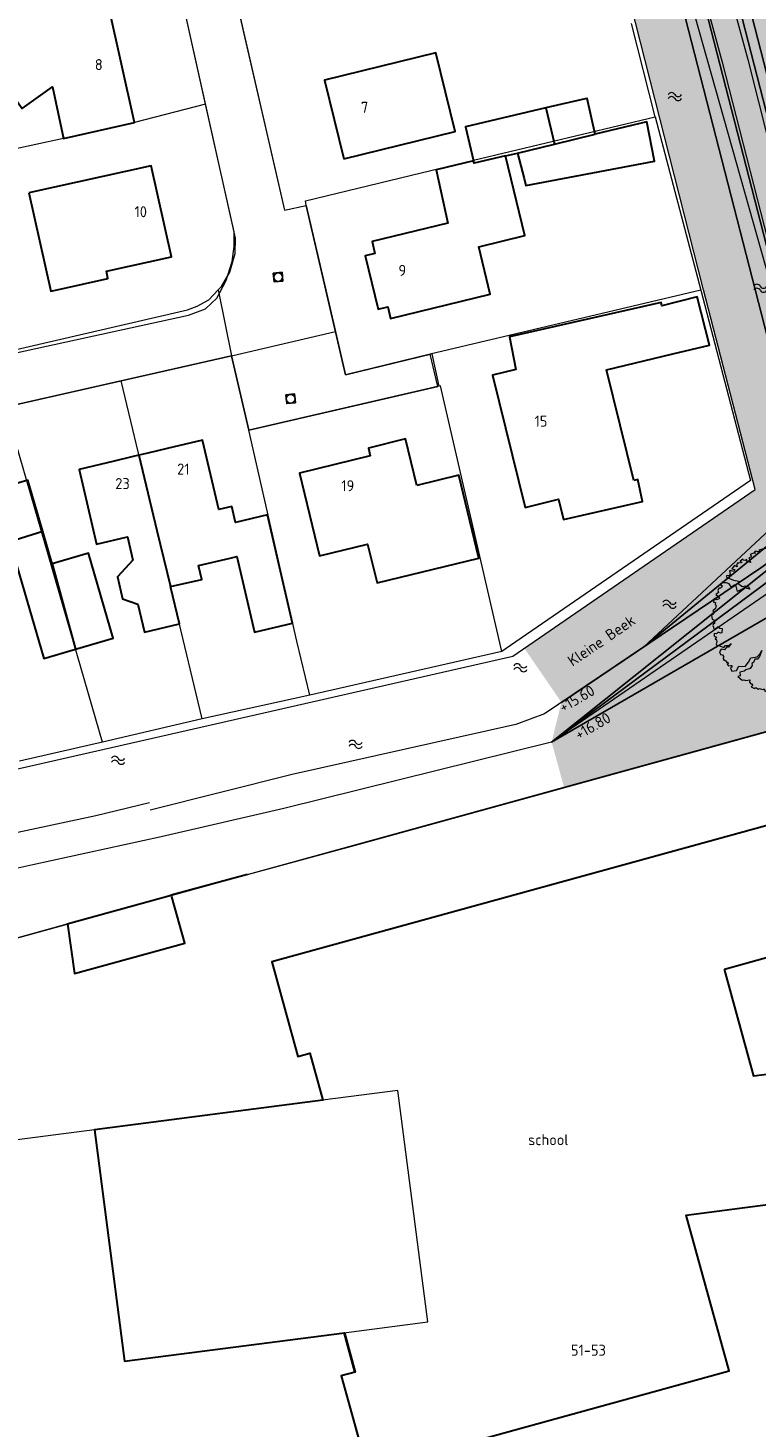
# Model space of a CAD drawing. Header units: metres. Extents: x 174282 to 175177, y 462028 to 462851.
# Tile 16 of 256: x 174415 to 174481, y 462397 to 462524. Entities that reach past the tile are written whole.
import ezdxf
from ezdxf.enums import TextEntityAlignment as Align

# ---------------------------------------------------------------- set-up
doc = ezdxf.new("R2010")
doc.units = ezdxf.units.M
for name, color, linetype, lineweight in [('B-ME-GR-BOOM-S', 8, 'Continuous', 20), ('B-ME-IE-TERREINAFSCHEIDING_KUNSTMATIG_HEKWERK-G', 8, 'IE-TERREINAFSCHEIDING-KUNSTMATIG', 20), ('B-ME-OG-BEBOUWING_BIJGEBOUW-G', 8, 'Continuous', 30), ('B-ME-WH-WATERGANG_SLOOT_BODEM-G', 8, 'Continuous', 20), ('B-ME-WH-WATERGANG_SLOOT_INSTEEK-G', 8, 'Continuous', 20), ('B-WE-OG-BEBOUWING-G', 8, 'Continuous', 30), ('B-WE-OG-BEBOUWING_HUISNUMMER-T20', 8, 'Continuous', 20), ('B-WE-OG-TERREINAFSCHEIDING-G', 8, 'IE-TERREINAFSCHEIDING-KUNSTMATIG-DICHT', 20), ('B-WE-OG-WEG_VERHARD_OPEN -G', 8, 'Continuous', 20), ('B-WE-RI-VWA_RIOOLPUT_INSPECTIEPUT-S', 8, 'Continuous', 20), ('B-WE-WH-T20', 8, 'Continuous', 20), ('B-WE-WH-WATER-S', 252, 'Continuous', 20), ('B-WE-WH-WATERGANG_SLOOT_BODEM-G', 8, 'Continuous', 20), ('B-XX-KG-GRENS_PERCEEL-G', 213, 'Continuous', 20), ('N-WE-AL-WERKGRENS-G', 173, 'AL-WERKGRENS', 20), ('N-WE-GW-NAP-T20', 90, 'Continuous', 25), ('N-WE-WH-RETENTIE_WADI_INSTEEK-G', 7, 'Continuous', 25), ('N-WE-WH-RETENTIE_WADI_TALUD-V', 93, 'Continuous', 18), ('N-WE-WH-WATERGANG_BODEM-V', 163, 'Continuous', 25)]:
    doc.layers.add(name, color=color, linetype=linetype, lineweight=lineweight)
doc.layers.add('N-WE-GR-GRAS_BERM-NECTAR-ONDER-MAAIMES-V', color=7, linetype='Continuous', lineweight=25, true_color=0xc4ff8a)
doc.styles.add('NLCS-ISO-M500-T20', font='NLCS-ISO.ttf', dxfattribs={"height": 1})
doc.linetypes.add('AL-WERKGRENS', pattern='A,10,[106,Afdeling.shx,S=1,R=0,X=0,Y=0],-2', length=12)
doc.linetypes.add('IE-TERREINAFSCHEIDING-KUNSTMATIG', pattern='A,4,[82,NLCS.SHX,S=0.75,R=90,X=0,Y=0],4,-2', length=10)
doc.linetypes.add('IE-TERREINAFSCHEIDING-KUNSTMATIG-DICHT', pattern='A,8,-1,[82,NLCS.SHX,S=0.75,R=90,X=0,Y=0],-1', length=10)

# ---------------------------------------------------------------- blocks, each defined once
blk = doc.blocks.new('B-SRI-PUT_VWA-SO')
at = {"flags": 128}
blk.add_lwpolyline([(-2, 2), (2, 2), (2, -2), (-2, -2)], close=True, dxfattribs=at)
at = {"lineweight": -3, "flags": 128}
blk.add_lwpolyline([(2, -2), (2, 2), (-2, 2), (-2, -2)], close=True, dxfattribs=at)
at = {"lineweight": -3}
blk.add_circle((0, 0), 2, dxfattribs=at)
blk = doc.blocks.new('boom')
blk.add_lwpolyline([(-0.306, 1.961), (-0.368, 2.058), (-0.435, 2.112), (-0.463, 2.207), (-0.553, 2.308), (-0.621, 2.376), (-0.727, 2.32), (-0.864, 2.305), (-0.973, 2.267), (-0.946, 2.228), (-1.009, 2.216), (-1.034, 2.222), (-1.086, 2.235), (-1.118, 2.198), (-1.085, 2.17), (-1.135, 2.17), (-1.165, 2.165), (-1.249, 2.129), (-1.214, 2.084), (-1.238, 2.046), (-1.295, 2.022), (-1.272, 1.977), (-1.266, 1.907), (-1.229, 1.873), (-1.33, 1.894), (-1.364, 1.911), (-1.358, 1.967), (-1.424, 1.937), (-1.482, 1.941), (-1.494, 1.977), (-1.573, 1.911), (-1.514, 1.868), (-1.571, 1.86), (-1.616, 1.843), (-1.638, 1.866), (-1.702, 1.804), (-1.68, 1.732), (-1.763, 1.769), (-1.851, 1.663), (-1.746, 1.645), (-1.784, 1.578), (-1.855, 1.599), (-1.919, 1.596), (-1.901, 1.476), (-1.89, 1.472), (-1.943, 1.437), (-2.007, 1.451), (-2.028, 1.401), (-1.919, 1.352), (-1.795, 1.296), (-1.625, 1.267), (-1.636, 1.168), (-1.59, 1.14), (-1.505, 1.094), (-1.41, 1.112), (-1.304, 1.077), (-1.262, 1.006), (-1.35, 1.02), (-1.417, 1.059), (-1.474, 1.024), (-1.661, 0.925), (-1.707, 1.101), (-1.753, 1.144), (-1.862, 1.073), (-1.94, 1.179), (-2.021, 1.207), (-2.113, 1.207), (-2.158, 1.234), (-2.208, 1.146), (-2.162, 1.112), (-2.18, 1.055), (-2.212, 1.041), (-2.265, 1.033), (-2.306, 0.96), (-2.286, 0.9), (-2.335, 0.851), (-2.364, 0.826), (-2.236, 0.72), (-2.282, 0.678), (-2.353, 0.66), (-2.42, 0.699), (-2.441, 0.586), (-2.424, 0.579), (-2.374, 0.568), (-2.385, 0.505), (-2.357, 0.473), (-2.374, 0.374), (-2.466, 0.304), (-2.427, 0.237), (-2.438, 0.201), (-2.508, 0.152), (-2.487, 0.025), (-2.448, 0.011), (-2.416, -0.03), (-2.416, -0.106), (-2.443, -0.123), (-2.461, -0.177), (-2.438, -0.234), (-2.434, -0.297), (-2.398, -0.283), (-2.323, -0.243), (-2.296, -0.208), (-2.247, -0.266), (-2.163, -0.274), (-2.171, -0.412), (-2.219, -0.422), (-2.296, -0.394), (-2.347, -0.449), (-2.426, -0.437), (-2.417, -0.522), (-2.345, -0.554), (-2.394, -0.611), (-2.349, -0.64), (-2.333, -0.71), (-2.356, -0.767), (-2.336, -0.825), (-2.272, -0.825), (-2.11, -0.89), (-2.05, -0.829), (-1.946, -0.822), (-1.868, -0.756), (-1.955, -0.876), (-2.026, -0.876), (-2.085, -0.967), (-2.197, -0.946), (-2.251, -1.03), (-2.215, -1.113), (-2.147, -1.127), (-2.12, -1.183), (-2.127, -1.255), (-2.094, -1.306), (-2.061, -1.302), (-2.033, -1.348), (-2.006, -1.374), (-1.983, -1.367), (-1.962, -1.403), (-1.997, -1.424), (-1.953, -1.481), (-1.882, -1.474), (-1.851, -1.476), (-1.845, -1.524), (-1.87, -1.536), (-1.895, -1.555), (-1.843, -1.651), (-1.701, -1.637), (-1.625, -1.496), (-1.42, -1.506), (-1.305, -1.364), (-1.232, -1.225), (-1.027, -1.195), (-0.934, -1.083), (-0.871, -0.99), (-0.948, -1.181), (-1.013, -1.263), (-1.101, -1.266), (-1.142, -1.378), (-1.196, -1.405), (-1.185, -1.473), (-1.253, -1.566), (-1.395, -1.61), (-1.449, -1.652), (-1.586, -1.684), (-1.573, -1.806), (-1.652, -1.831), (-1.513, -1.953), (-1.464, -1.942), (-1.39, -1.959), (-1.264, -1.937), (-1.274, -2.008), (-1.235, -2.069), (-1.186, -2.065), (-1.18, -2.117), (-1.22, -2.165), (-1.117, -2.22), (-1.092, -2.199), (-1.051, -2.2), (-0.996, -2.244), (-0.95, -2.22), (-0.889, -2.242), (-0.82, -2.253), (-0.803, -2.226), (-0.774, -2.286), (-0.778, -2.307), (-0.7, -2.313), (-0.656, -2.253), (-0.548, -2.129), (-0.536, -2.119), (-0.558, -2.244), (-0.597, -2.263), (-0.551, -2.31), (-0.496, -2.403), (-0.445, -2.42), (-0.374, -2.376), (-0.241, -2.488), (-0.139, -2.448), (-0.054, -2.458), (0.079, -2.488), (0.143, -2.414), (0.279, -2.41), (0.36, -2.285), (0.345, -2.174), (0.378, -2.06), (0.398, -1.962), (0.464, -2.078), (0.52, -2.139), (0.537, -2.233), (0.512, -2.34), (0.649, -2.392), (0.966, -2.288), (1, -2.2), (1.182, -2.196), (1.293, -2.127), (1.326, -1.996), (1.392, -2.04), (1.416, -1.957), (1.509, -1.957), (1.632, -1.867), (1.476, -1.669), (1.524, -1.633), (1.587, -1.556), (1.665, -1.591), (1.632, -1.675), (1.776, -1.718), (1.89, -1.594), (1.896, -1.48), (2.008, -1.48), (2.048, -1.413), (2.001, -1.286), (2.093, -1.311), (2.13, -1.261), (2.173, -1.221), (2.115, -1.149), (2.183, -1.097), (2.272, -1.07), (2.24, -0.943), (2.305, -0.92), (2.292, -0.893), (2.081, -0.866), (2.068, -0.739), (1.854, -0.791), (1.745, -0.756), (1.657, -0.644), (1.451, -0.639), (1.737, -0.604), (1.796, -0.689), (1.868, -0.692), (1.928, -0.642), (2.059, -0.701), (2.16, -0.545), (2.316, -0.611), (2.398, -0.567), (2.429, -0.488), (2.404, -0.359), (2.471, -0.297), (2.466, -0.241), (2.431, -0.135), (2.459, -0.065), (2.481, -0.007), (2.426, 0.037), (2.442, 0.142), (2.47, 0.191), (2.459, 0.307), (2.381, 0.305), (2.265, 0.379), (2.183, 0.379), (2.359, 0.432), (2.445, 0.432), (2.431, 0.49), (2.38, 0.684), (2.326, 0.664), (2.275, 0.75), (2.232, 0.785), (2.131, 0.758), (2.255, 0.957), (2.248, 1.027), (2.201, 1.097), (2.107, 1.144), (1.916, 1.078), (1.877, 0.961), (1.83, 0.871), (1.67, 0.887), (1.534, 0.766), (1.698, 0.984), (1.819, 0.988), (1.846, 1.152), (1.901, 1.199), (1.998, 1.222), (2.017, 1.395), (1.921, 1.451), (1.912, 1.565), (1.781, 1.717), (1.703, 1.707), (1.57, 1.761), (1.462, 1.741), (1.394, 1.825), (1.413, 1.903), (1.408, 2.006), (1.348, 2.066), (1.28, 2.106), (1.188, 2.124), (1.164, 2.17), (1.084, 2.192), (1.018, 2.25), (0.943, 2.259), (0.878, 2.242), (0.903, 2.124), (0.864, 2.085), (0.746, 2.021), (0.662, 2.06), (0.684, 2.248), (0.437, 2.192), (0.495, 2.286), (0.471, 2.423), (0.319, 2.457), (0.279, 2.413), (0.157, 2.413), (0.083, 2.462), (0.029, 2.418), (-0.057, 2.455), (-0.162, 2.452), (-0.386, 2.425), (-0.359, 2.258), (-0.299, 2.118), (-0.306, 1.961)])
blk.add_circle((0, 0), 0.12)
blk = doc.blocks.new('water')
at = {"linetype": 'Continuous'}
for centre, radius, start, end in [((0.3, -0.16), 0.34, 28.1378, 151.8316), ((0.9, 0.15), 0.335, 206.4586, 333.511), ((0.3, -0.52), 0.34, 28.1378, 151.8317), ((0.9, -0.21), 0.335, 206.4585, 333.511)]:
    blk.add_arc(centre, radius, start, end, dxfattribs=at)

msp = doc.modelspace()

# ---------------------------------------------------------------- hatches: boundary and pattern name
at = {"layer": 'N-WE-GR-GRAS_BERM-NECTAR-ONDER-MAAIMES-V'}
h = msp.add_hatch(color=256, dxfattribs=at)
h.dxf.hatch_style = 1
edge = h.paths.add_edge_path()
edge.add_line((174451.55, 462593.51), (174452.38, 462593.51))
edge.add_line((174452.38, 462593.51), (174451.87, 462595.45))
edge.add_arc((174453.13, 462595.78), 1.3, 14.5186, 194.5186, ccw=False)
edge.add_line((174454.39, 462596.1), (174454.92, 462594.07))
edge.add_line((174454.92, 462594.07), (174462.56, 462587.97))
edge.add_arc((174468.8, 462595.79), 10, 231.4208, 265.2385)
edge.add_line((174467.97, 462585.82), (174470.45, 462585.62))
edge.add_arc((174469.7, 462576.65), 9, 3.0891, 85.2385, ccw=False)
edge.add_line((174478.69, 462577.13), (174479.2, 462567.7))
edge.add_arc((174491.49, 462568.36), 12.31, 183.0891, 234.1526)
edge.add_arc((174469.64, 462538.12), 25, 41.671, 54.1526, ccw=False)
edge.add_line((174488.31, 462554.74), (174491.8, 462550.83))
edge.add_arc((174484.33, 462544.18), 10, 0.1117, 41.671, ccw=False)
edge.add_line((174494.33, 462544.2), (174494.35, 462531.59))
edge.add_arc((174514.35, 462531.63), 20, 180.1117, 200.128)
edge.add_line((174495.57, 462524.75), (174496.79, 462521.43))
edge.add_arc((174478.01, 462514.55), 20, -7.256, 20.128, ccw=False)
edge.add_arc((174517.69, 462509.49), 20, 172.744, 195.337)
edge.add_arc((174472.37, 462497.06), 27, -57.6979, 15.337, ccw=False)
edge.add_line((174486.79, 462474.24), (174462.55, 462458.91))
edge.add_line((174462.55, 462458.91), (174463.69, 462454.78))
edge.add_line((174463.69, 462454.78), (174484.63, 462460.55))
edge.add_line((174484.63, 462460.55), (174500.76, 462465.03))
edge.add_line((174500.76, 462465.03), (174499.84, 462468.37))
edge.add_arc((174514.95, 462472.53), 15.67, 131.7648, 195.4004, ccw=False)
edge.add_line((174504.51, 462484.22), (174501.32, 462543.87))
edge.add_line((174501.32, 462543.87), (174476.27, 462595.3))
edge.add_arc((174468.5, 462614.46), 20.67, 224.819, 292.0614, ccw=False)
edge.add_arc((174444.69, 462590.8), 12.9, 44.819, 70.3154)
edge.add_line((174449.04, 462602.95), (174451.55, 462593.51))
at = {"layer": 'N-WE-WH-RETENTIE_WADI_TALUD-V'}
h = msp.add_hatch(color=256, dxfattribs=at)
h.dxf.hatch_style = 1
edge = h.paths.add_edge_path()
edge.add_arc((174470.37, 462491.31), 20, -56.0069, 14.4224, ccw=False)
edge.add_line((174481.55, 462474.73), (174463.44, 462462.52))
edge.add_line((174463.44, 462462.52), (174462.55, 462458.91))
edge.add_line((174462.55, 462458.91), (174486.79, 462474.24))
edge.add_arc((174472.37, 462497.06), 27, 302.3021, 375.337)
edge.add_arc((174517.69, 462509.49), 20, 172.744, 195.337, ccw=False)
edge.add_arc((174478.01, 462514.55), 20, 352.744, 380.128)
edge.add_line((174496.79, 462521.43), (174495.57, 462524.75))
edge.add_arc((174514.35, 462531.63), 20, 180.1117, 200.128, ccw=False)
edge.add_line((174494.35, 462531.59), (174494.33, 462544.2))
edge.add_arc((174484.33, 462544.18), 10, 0.1117, 41.671)
edge.add_line((174491.8, 462550.83), (174488.31, 462554.74))
edge.add_arc((174469.64, 462538.12), 25, 41.671, 54.1526)
edge.add_arc((174491.49, 462568.36), 12.31, 183.0891, 234.1526, ccw=False)
edge.add_line((174479.2, 462567.7), (174478.69, 462577.13))
edge.add_arc((174469.7, 462576.65), 9, 3.0891, 85.2385)
edge.add_line((174470.45, 462585.62), (174467.97, 462585.82))
edge.add_arc((174468.8, 462595.79), 10, 231.4208, 265.2385, ccw=False)
edge.add_line((174462.56, 462587.97), (174454.92, 462594.07))
edge.add_line((174454.92, 462594.07), (174453.9, 462593.8))
edge.add_line((174453.9, 462593.8), (174454.14, 462593.23))
edge.add_arc((174461.05, 462596.15), 7.5, 202.8383, 207.0586)
edge.add_line((174454.37, 462592.73), (174456.69, 462589.74))
edge.add_arc((174470.12, 462600.16), 17, 217.8003, 236.254)
edge.add_line((174460.68, 462586.03), (174462.5, 462584.81))
edge.add_arc((174453.06, 462570.67), 17, 14.4224, 56.254, ccw=False)
edge.add_line((174469.52, 462574.91), (174467.07, 462584.45))
edge.add_arc((174459.03, 462569.47), 17, 28.154, 61.7893, ccw=False)
edge.add_line((174474.02, 462577.49), (174496.14, 462491.5))
edge.add_arc((174482.34, 462493.84), 14, 318.7387, 350.3591, ccw=False)
edge.add_line((174492.86, 462484.61), (174492.77, 462484.51))
edge.add_line((174492.77, 462484.51), (174489.74, 462496.29))
at = {"layer": 'N-WE-WH-WATERGANG_BODEM-V'}
h = msp.add_hatch(color=256, dxfattribs=at)
h.dxf.hatch_style = 1
edge = h.paths.add_edge_path()
edge.add_line((174452.39, 462593.35), (174481.06, 462481.85))
edge.add_line((174481.06, 462481.85), (174460.07, 462467.43))
edge.add_line((174460.07, 462467.43), (174463.44, 462462.52))
edge.add_line((174463.44, 462462.52), (174481.55, 462474.73))
edge.add_arc((174470.37, 462491.31), 20, 303.9931, 374.4224)
edge.add_line((174489.74, 462496.29), (174469.52, 462574.91))
edge.add_arc((174453.06, 462570.67), 17, 14.4224, 56.254)
edge.add_line((174462.5, 462584.81), (174460.68, 462586.03))
edge.add_arc((174470.12, 462600.16), 17, 217.8003, 236.254, ccw=False)
edge.add_line((174456.69, 462589.74), (174454.37, 462592.73))
edge.add_arc((174461.05, 462596.15), 7.5, 202.8383, 207.0586, ccw=False)
edge.add_line((174454.14, 462593.23), (174453.9, 462593.8))
edge.add_line((174453.9, 462593.8), (174452.39, 462593.35))

# ---------------------------------------------------------------- linework, layer by layer
at = {"layer": 'B-ME-IE-TERREINAFSCHEIDING_KUNSTMATIG_HEKWERK-G', "ltscale": 0.5}
for points in [[(174434.92, 462446.9), (174445.05, 462449.64), (174461.98, 462454.31), (174484.63, 462460.55), (174506.92, 462466.73)], [(174402.35, 462424.38), (174398.92, 462436.97), (174418.53, 462442.41)]]:
    msp.add_lwpolyline(points, dxfattribs=at)
at = {"layer": 'B-ME-OG-BEBOUWING_BIJGEBOUW-G'}
for p in [(174434.92, 462446.9), (174418.53, 462442.41)]:
    msp.add_line(p, (174427.99, 462445), dxfattribs=at)
at = {"layer": 'B-ME-WH-WATERGANG_SLOOT_BODEM-G'}
msp.add_lwpolyline([(174452.88, 462600.69), (174455.29, 462599.19), (174458.03, 462597.04), (174458.55, 462595.3), (174459.9, 462586.39), (174465.03, 462567.29), (174471.57, 462544.52), (174478.06, 462520.65), (174484.07, 462497.14), (174487.16, 462484.9), (174487.28, 462480.81), (174485.31, 462477.33), (174482.46, 462475.34), (174461.89, 462461.47), (174459.31, 462460.52), (174438.97, 462455.96), (174426.08, 462452.72)], dxfattribs=at)
at = {"layer": 'B-ME-WH-WATERGANG_SLOOT_INSTEEK-G'}
msp.add_lwpolyline([(174473.74, 462545.23), (174480.38, 462520.9), (174486.17, 462497.95), (174489.14, 462485.17), (174489.42, 462480.02), (174486.66, 462476.04), (174483.81, 462473.53), (174462.55, 462458.91), (174438.21, 462452.89), (174427.08, 462450.3), (174415.4, 462447.77), (174408.03, 462446.12), (174401.6, 462444.92), (174398.7, 462444.01), (174390.83, 462440.81), (174390.07, 462441.22), (174389.09, 462442.57)], dxfattribs=at)
at = {"layer": 'B-WE-OG-BEBOUWING-G'}
for p, q in [((174462.03, 462516.5), (174462.82, 462513.23)), ((174462.82, 462513.23), (174466.52, 462514.12)), ((174459.46, 462512.41), (174462.82, 462513.23)), ((174458.35, 462512.15), (174459.46, 462512.41)), ((174417.16, 462475.11), (174419.29, 462467.36))]:
    msp.add_line(p, q, dxfattribs=at)
for points in [[(174411.03, 462521.23), (174414.43, 462516.46), (174417.2, 462518.43), (174418.21, 462513.73), (174424.66, 462515.18), (174422.29, 462525.78), (174419.02, 462525.02), (174418.14, 462526.25)], [(174443.67, 462511.89), (174453.79, 462514.38), (174452.04, 462521.51), (174441.92, 462519.03), (174443.67, 462511.89)], [(174466.52, 462514.12), (174465.77, 462517.37), (174465.6, 462517.33), (174462.03, 462516.5)], [(174462.03, 462516.5), (174454.71, 462514.8), (174455.46, 462511.71)], [(174459.46, 462512.41), (174460.04, 462510.1), (174460.2, 462509.46), (174471.89, 462511.68), (174471.21, 462515.25), (174466.52, 462514.12)], [(174455.46, 462511.71), (174452.05, 462510.88), (174453.13, 462506.04), (174446.23, 462504.36), (174446.48, 462503.3), (174445.61, 462503.08), (174446.8, 462498.23), (174447.66, 462498.44), (174447.92, 462497.38), (174456.98, 462499.6), (174455.93, 462503.89), (174460.12, 462504.91), (174458.35, 462512.15)], [(174458.35, 462512.15), (174455.51, 462511.49), (174455.46, 462511.71)], [(174415.06, 462508.79), (174417.03, 462499.87), (174417.61, 462500), (174422.23, 462501.02), (174422.09, 462501.68), (174428.01, 462502.99), (174426.17, 462511.26), (174415.06, 462508.79)], [(174470.01, 462482.67), (174467.53, 462492.72), (174473.57, 462494.17), (174476.91, 462494.97), (174475.78, 462499.35), (174472.56, 462498.52), (174472.49, 462498.83), (174458.73, 462495.71), (174459.31, 462492.75), (174457.19, 462492.23), (174460.15, 462480.23), (174463.18, 462480.98), (174463.64, 462479.14), (174470.81, 462480.76), (174470.38, 462482.76), (174470.01, 462482.67)], [(174427.92, 462473.03), (174430.77, 462473.69), (174430.47, 462474.96), (174433.35, 462475.62), (174433.94, 462475.76), (174435.54, 462468.9), (174439.01, 462469.7), (174436.74, 462479.56), (174433.81, 462478.86), (174433.5, 462480.31), (174432.32, 462480.02), (174430.84, 462486.32), (174427.6, 462485.56), (174425.85, 462485.15), (174425.05, 462484.96)], [(174450.29, 462482.2), (174449.26, 462486.44), (174445.9, 462485.62), (174446.07, 462484.9), (174439.63, 462483.33), (174441.45, 462475.84), (174445.83, 462476.9), (174446.69, 462473.36), (174455.94, 462475.61), (174454.11, 462483.14), (174450.29, 462482.2)], [(174425.05, 462484.96), (174424.53, 462484.84), (174422.8, 462484.43), (174419.61, 462483.68), (174421.2, 462476.9), (174424.01, 462477.54), (174424.5, 462475.42), (174423.1, 462473.92), (174423.55, 462471.93), (174424.95, 462471.43), (174425.57, 462468.88), (174428.73, 462469.64), (174427.92, 462473.03)], [(174425.05, 462484.96), (174426.69, 462478.14), (174427.92, 462473.03)], [(174416.31, 462478.03), (174414.95, 462482.69), (174410.02, 462481.25), (174410.02, 462481.25), (174412.94, 462474.73), (174413.92, 462475.01), (174413.92, 462475.01), (174413.31, 462477.1)], [(174417.16, 462475.11), (174416.31, 462478.03), (174413.31, 462477.1), (174416.41, 462466.51), (174419.29, 462467.36)], [(174419.29, 462467.36), (174422.7, 462468.36), (174420.47, 462476.07), (174417.16, 462475.11)], [(174478.26, 462438.3), (174489.26, 462441.34), (174486.19, 462452.45), (174437.13, 462438.96), (174439.48, 462430.36), (174440.58, 462430.66), (174441.75, 462426.4), (174421.02, 462423.7), (174423.73, 462402.69), (174443.74, 462405.26), (174444.7, 462401.69), (174443.43, 462401.35), (174445.81, 462392.76), (174478.69, 462401.81), (174474.77, 462415.95), (174511.42, 462420.72), (174509.91, 462432.31), (174480.93, 462428.58), (174478.26, 462438.3)], [(174418.55, 462442.41), (174419.18, 462437.9), (174429.23, 462440.64), (174428.03, 462444.87), (174428, 462444.97)]]:
    msp.add_lwpolyline(points, dxfattribs=at)
at = {"layer": 'B-WE-OG-TERREINAFSCHEIDING-G', "ltscale": 0.5}
msp.add_lwpolyline([(174476.34, 462500), (174469.28, 462527.75), (174459.73, 462565.13), (174453.45, 462589.37), (174449.83, 462602.99)], dxfattribs=at)
at = {"layer": 'B-WE-OG-WEG_VERHARD_OPEN -G'}
for p, q in [((174432.26, 462500), (174433.46, 462493.99)), ((174433.46, 462493.99), (174442.92, 462496.19))]:
    msp.add_line(p, q, dxfattribs=at)
for points in [[(174430.54, 462535.01), (174432.69, 462531.94), (174433.26, 462529.04), (174438.27, 462507.23), (174440.26, 462507.64), (174442.03, 462500), (174442.92, 462496.19)], [(174432.26, 462500), (174432.54, 462500.3), (174433.31, 462501.59), (174433.8, 462503.29), (174433.83, 462504.69), (174428.73, 462527.5), (174425.06, 462532.8)], [(174386.42, 462483.14), (174411.39, 462494), (174429.46, 462498.16), (174430.34, 462498.51), (174431.39, 462499.09), (174432.26, 462500)], [(174442.92, 462496.19), (174443.83, 462492.27), (174451.66, 462494.16), (174452.29, 462491.23), (174435.03, 462487.24), (174433.46, 462493.99)], [(174433.46, 462493.99), (174413.03, 462489.37), (174390.7, 462479.6), (174388.16, 462477.8), (174383.77, 462474.91)]]:
    msp.add_lwpolyline(points, dxfattribs=at)
at = {"layer": 'B-WE-WH-WATERGANG_SLOOT_BODEM-G'}
for points in [[(174406.68, 462454.83), (174459.02, 462466.71), (174481.06, 462481.85), (174476.34, 462500), (174469.28, 462527.75)], [(174426, 462453.39), (174421.13, 462452.22), (174397.99, 462447.29)]]:
    msp.add_lwpolyline(points, dxfattribs=at)
at = {"layer": 'B-XX-KG-GRENS_PERCEEL-G', "flags": 128}
for points in [[(174431.11, 462516.84), (174428.73, 462527.5), (174425.84, 462531.69)], [(174435.17, 462530.64), (174435.05, 462530.13), (174434.05, 462530.05), (174433.25, 462529.65), (174433.21, 462529.27), (174438.27, 462507.23), (174440.26, 462507.64)], [(174471.97, 462515.71), (174469.82, 462524.16)], [(174431.11, 462516.84), (174424.66, 462515.18), (174418.21, 462513.73), (174413.17, 462512.65), (174403.8, 462510.58)], [(174411.34, 462493.72), (174429.54, 462497.67), (174431.1, 462498.26), (174432.12, 462499.22), (174432.97, 462500.83), (174433.51, 462502.55), (174433.69, 462503.92), (174433.7, 462505.25), (174431.11, 462516.84)], [(174455.44, 462511.77), (174471.97, 462515.71)], [(174471.97, 462515.71), (174476.12, 462499.97)], [(174440.26, 462507.64), (174440.17, 462508.08), (174455.44, 462511.77)], [(174451.52, 462494.13), (174443.83, 462492.27), (174440.26, 462507.64)], [(174476.12, 462499.97), (174451.52, 462494.13)], [(174476.12, 462499.97), (174480.62, 462482.66), (174458.33, 462467.36), (174458.03, 462467.15)], [(174423.42, 462491.72), (174433.46, 462493.99), (174435.03, 462487.24)], [(174452.2, 462491.21), (174451.52, 462494.13)], [(174412.92, 462489.32), (174413.03, 462489.37), (174423.42, 462491.72)], [(174430.81, 462461.01), (174423.42, 462491.72)], [(174435.03, 462487.24), (174452.2, 462491.21)], [(174458.03, 462467.15), (174452.45, 462491.27), (174452.2, 462491.21)], [(174421.74, 462458.89), (174412.92, 462489.32)], [(174440.58, 462463.16), (174439.41, 462468.09), (174435.03, 462487.24)], [(174398.94, 462436.98), (174398.96, 462436.99), (174516.61, 462469.4), (174535.18, 462401.91), (174449.74, 462378.42), (174445.79, 462392.75), (174443.42, 462401.37), (174444.64, 462401.7), (174443.67, 462405.26), (174451.29, 462406.25), (174448.58, 462427.26), (174448.58, 462427.27), (174441.72, 462426.38), (174421.01, 462423.7), (174403.18, 462421.4)], [(174458.03, 462467.15), (174440.58, 462463.16)], [(174440.58, 462463.16), (174430.81, 462461.01)], [(174430.81, 462461.01), (174421.74, 462458.89)], [(174421.74, 462458.89), (174414.19, 462457.17)]]:
    msp.add_lwpolyline(points, dxfattribs=at)
at = {"layer": 'N-WE-AL-WERKGRENS-G', "flags": 128}
msp.add_lwpolyline([(174681.6, 462243.51), (174681.06, 462261.02), (174682.97, 462284.8), (174683.58, 462297.77), (174686.25, 462320.65), (174688.51, 462336.11), (174690.02, 462341.92), (174715.34, 462404.33), (174717.6, 462411.68), (174737.65, 462460.86), (174741.72, 462470.51), (174748.82, 462487.36), (174674.44, 462494.01, 0.041999), (174666.06, 462494.06), (174643.6, 462492.29, -0.021198), (174639.36, 462492.13), (174613.92, 462492.29), (174609.22, 462496.26), (174608.96, 462517.18), (174610.6, 462533.73), (174610.95, 462546.93), (174609.54, 462546.93), (174609.56, 462563.21), (174618.4, 462564.58), (174617.88, 462574.52), (174609.66, 462573.7), (174609.2, 462609.69), (174614.49, 462610.53), (174612.97, 462619.97), (174609.09, 462619.53), (174608.93, 462630.62), (174611.94, 462638.32), (174653.33, 462646.14), (174694.68, 462654.97), (174753.66, 462669.69), (174754.24, 462666.58), (174760.41, 462667.39), (174761.85, 462678.25), (174772.34, 462679.78), (174801.27, 462672.42), (174803.39, 462678.62), (174801.39, 462679.59), (174797.28, 462686.23), (174795.78, 462697.83), (174787.85, 462696.85), (174788.46, 462691.59), (174783.45, 462686.95), (174765.03, 462688.38), (174763.02, 462691.27), (174740.98, 462686.16), (174741.96, 462681.48), (174695.59, 462670.34), (174674.21, 462665.29), (174611.44, 462653.07), (174598.86, 462662.14), (174595.02, 462656.91), (174598.27, 462653.8), (174601.56, 462645.07), (174585.18, 462641.56), (174585.85, 462637.59), (174468.11, 462610.77), (174467.26, 462614.57), (174459.44, 462613.03), (174458.95, 462618.39), (174449.12, 462618.05), (174449.29, 462624.91), (174429.95, 462629.37), (174428.41, 462620.58), (174434.37, 462618.91), (174430.64, 462597.26), (174453.02, 462592.8), (174457.79, 462586.57), (174474.78, 462527.66), (174488.4, 462479.4), (174491.18, 462461.43), (174515.96, 462468.21), (174535.68, 462396.05), (174500.83, 462386.52), (174501.86, 462382.66), (174505.48, 462383.7), (174513.39, 462351.32), (174573.09, 462348.63), (174564.86, 462275.16), (174544.95, 462280.68), (174541.17, 462282.43), (174531.99, 462278.88), (174531.51, 462278.62), (174530.32, 462277.99), (174523.2, 462274.2), (174512.77, 462266.76), (174511.32, 462265.73), (174510.32, 462265.11), (174492.91, 462254.31), (174458.68, 462233.08), (174458.27, 462228.3), (174437.21, 462215.45), (174430.68, 462218.39), (174424.18, 462214.14), (174422.65, 462205.2), (174428.02, 462195.99), (174430.58, 462197.27), (174431.83, 462199.59), (174481.46, 462229.38), (174511.75, 462248), (174520.11, 462251.92), (174528.99, 462255.04), (174538.39, 462257.27), (174544.53, 462258.29), (174554.32, 462259.26), (174563.59, 462259.19), (174572.87, 462258.17), (174582.16, 462256.15), (174620.67, 462248.4), (174620.81, 462250.72), (174679.07, 462234.3), (174681.6, 462243.51)], format="xyb", dxfattribs=at)
at = {"layer": 'N-WE-WH-RETENTIE_WADI_INSTEEK-G', "flags": 128}
for points in [[(174463.44, 462462.52), (174481.55, 462474.73, 0.317359), (174489.74, 462496.29), (174469.52, 462574.91, 0.184579), (174462.5, 462584.81), (174460.68, 462586.03, -0.080694), (174456.69, 462589.74), (174454.37, 462592.73, -0.018417), (174454.14, 462593.23), (174453.9, 462593.8)], [(174462.55, 462458.91), (174489.18, 462478.66, 0.321559), (174497.01, 462503.08, -0.091748), (174496.31, 462508.49), (174496.64, 462514.67, 0.138045), (174494.87, 462522.6), (174492.08, 462527.77, -0.140383), (174490.31, 462535.84), (174490.87, 462544.6, 0.266626), (174486.47, 462553.53, -0.214959), (174477.8, 462567.49), (174476.88, 462574.44, 0.288723), (174468.7, 462584.27, -0.093407), (174463.17, 462587.29), (174454.92, 462594.07)], [(174454.92, 462594.07), (174463.63, 462588.02, 0.231496), (174467.97, 462587.35), (174469.71, 462587.9, -0.425375), (174478.55, 462583.05), (174481.81, 462571.06, 0.085757), (174485.41, 462563.34), (174495.99, 462548.12, -0.16692), (174499.18, 462536.87), (174498.44, 462523.27, 0.060315), (174498.6, 462520.87), (174501.22, 462506.99, -0.040373), (174501.39, 462505.38), (174501.64, 462495.36, -0.274613), (174490.16, 462474.87), (174462.55, 462458.91)], [(174454.37, 462592.73), (174457.46, 462587.96, 0.070665), (174461.15, 462583.71), (174464.52, 462580.78, -0.152222), (174466.08, 462578.25), (174471.65, 462556.59, 0.040647), (174473.24, 462551.99, -0.071502), (174475.53, 462543.77), (174475.73, 462542.26, 0.030765), (174476.89, 462536.23), (174482.32, 462515.11, 0.035757), (174484.59, 462508.34), (174486.58, 462503.57, -0.068503), (174487.97, 462498.29), (174488.55, 462493.48, -0.167539), (174486.51, 462483.91), (174485.04, 462481.48, -0.069855), (174482.41, 462478.25), (174470.9, 462467.54)], [(174470.9, 462467.54), (174482.89, 462477.34, 0.095411), (174486.52, 462481.69), (174487.75, 462483.9, 0.157918), (174489.51, 462492.98), (174488.84, 462498.52, 0.068503), (174487.45, 462503.79), (174485.46, 462508.56, -0.035757), (174483.19, 462515.33), (174477.76, 462536.45, -0.030765), (174476.6, 462542.49, 0.08032), (174474.12, 462552.21, -0.040647), (174472.52, 462556.82), (174467.29, 462577.15, 0.167043), (174463.72, 462582.58), (174462.25, 462583.71, -0.085206), (174455.38, 462591.18), (174454.37, 462592.73)], [(174462.55, 462458.91), (174487.37, 462478.71, 0.044383), (174489.3, 462480.55), (174492.86, 462484.61, 0.266517), (174495.62, 462498.27), (174490.38, 462513.98, -0.017499), (174490.18, 462514.65), (174490.07, 462515.08, -0.088635), (174489.15, 462527.36, 0.157791), (174486.57, 462539.4), (174482.98, 462545.61, -0.068202), (174480.93, 462550.63)]]:
    msp.add_lwpolyline(points, format="xyb", dxfattribs=at)
msp.add_lwpolyline([(174483.55, 462490.23, 1), (174485.49, 462490.73), (174463.61, 462575.8, 1), (174461.68, 462575.3)], format="xyb", close=True, dxfattribs=at)

# ---------------------------------------------------------------- block references
at = {"layer": 'B-ME-GR-BOOM-S', "xscale": 2.8, "yscale": 2.8}
msp.add_blockref('boom', (174484.1, 462469.99), dxfattribs=at)
at = {"layer": 'B-WE-RI-VWA_RIOOLPUT_INSPECTIEPUT-S', "xscale": 0.1999999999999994, "yscale": 0.1999999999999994, "zscale": 0.1999999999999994, "rotation": 5.739328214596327}
for p in [(174437.7, 462501.14), (174438.84, 462490.09)]:
    msp.add_blockref('B-SRI-PUT_VWA-SO', p, dxfattribs=at)
at = {"layer": 'B-WE-WH-WATER-S'}
for p in [(174473.14, 462517.72), (174480.91, 462500.31), (174472.66, 462471.61), (174459.11, 462465.85), (174444.14, 462458.88), (174422.55, 462457.44)]:
    msp.add_blockref('water', p, dxfattribs=at)

# ---------------------------------------------------------------- texts
at = {"layer": 'B-WE-OG-BEBOUWING_HUISNUMMER-T20', "style": 'NLCS-ISO-M500-T20'}
for s, p in [('8', (174421.04, 462519.94)), ('7', (174445.22, 462516.06)), ('10', (174424.65, 462506.58)), ('9', (174448.63, 462501.25)), ('15', (174461, 462487.56)), ('21', (174428.52, 462483.21)), ('23', (174422.9, 462481.89)), ('19', (174443.44, 462481.69)), ('school', (174460.41, 462422.3)), ('51-53', (174464.3, 462403.18))]:
    msp.add_text(s, height=1, dxfattribs=at).set_placement(p)
at = {"layer": 'B-WE-WH-T20', "insert": (174464.45, 462465.75), "char_height": 1, "attachment_point": 7, "rotation": 34.2999, "style": 'NLCS-ISO-M500-T20'}
msp.add_mtext_dynamic_manual_height_columns('Kleine Beek', width=8.878, gutter_width=4.5, heights=[1.17], dxfattribs=at)
at = {"layer": 'N-WE-GW-NAP-T20', "style": 'NLCS-ISO-M500-T20'}
for s, p in [('+15.60', (174465.09, 462462.42)), ('+16.80', (174466.53, 462459.94))]:
    msp.add_text(s, height=1, rotation=30.0249, dxfattribs=at).set_placement(p, align=Align.CENTER)

doc.saveas('drawing.dxf')
